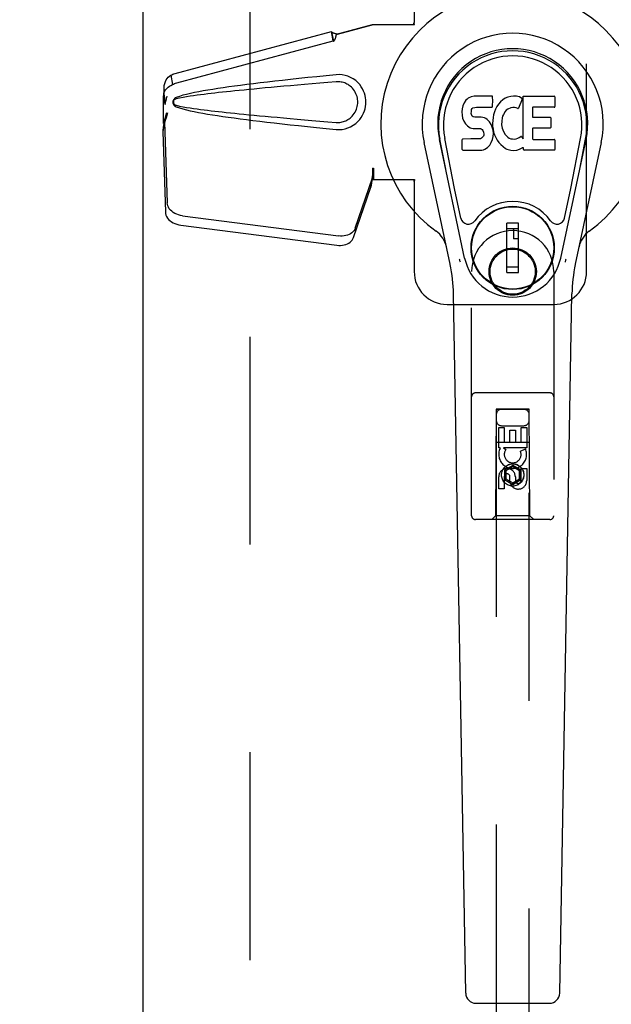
# Model space of a CAD drawing. Header units: inches. Extents: x 0 to 287, y 0 to 186.
# Tile 9 of 22: x 91.18 to 95.68, y 88.48 to 95.97. Entities that reach past the tile are written whole.
import ezdxf

# ---------------------------------------------------------------- set-up
doc = ezdxf.new("R2010")
doc.units = ezdxf.units.IN
doc.header["$LTSCALE"] = 15.81
doc.header["$MEASUREMENT"] = 0
doc.linetypes.add('HIDDEN', pattern=[0.2, 0.1, -0.1])
doc.layers.get('0').update_dxf_attribs({"linetype": 'CONTINUOUS'})
for name, color, linetype in [('02___PRT_ALL_AXES', 7, 'CONTINUOUS'), ('DEFAULT_2', 8, 'HIDDEN'), ('DIMENSIONS', 7, 'CONTINUOUS')]:
    doc.layers.add(name, color=color, linetype=linetype)
doc.styles.get("Standard").update_dxf_attribs({"font": 'arial.ttf'})
doc.dimstyles.new('DIMSTYLE_1', dxfattribs={"dimtxt": 1.268182, "dimasz": 1.690909, "dimexe": 0.09, "dimexo": 0.07, "dimgap": 0.0375, "dimtad": 0, "dimtih": 1, "dimtoh": 1, "dimzin": 4, "dimdsep": 46, "dimtxsty": 'Standard', "dimblk": '_FILLED', "dimblk1": '_FILLED', "dimblk2": '_FILLED', "dimcen": 0.09, "dimazin": 1, "dimtfac": 1, "dimtdec": 3, "dimtofl": 0, "dimtmove": 0, "dimatfit": 3, "dimldrblk": '_FILLED', "dimfxl": 1, "dimtolj": 1, "dimtzin": 4, "dimarcsym": 0})
doc.dimstyles.get("Standard").update_dxf_attribs({"dimtxt": 1.437273, "dimasz": 1.690909, "dimexe": 0.09, "dimexo": 0.07, "dimgap": 0.09, "dimtad": 0, "dimtih": 1, "dimtoh": 1, "dimdec": 3, "dimzin": 4, "dimdsep": 46, "dimtxsty": 'Standard', "dimblk": '_FILLED', "dimblk1": '_FILLED', "dimblk2": '_FILLED', "dimcen": 0.09, "dimadec": 3, "dimazin": 1, "dimtp": 0.001, "dimtm": 0.001, "dimtfac": 1, "dimtdec": 3, "dimtofl": 0, "dimtmove": 0, "dimatfit": 3, "dimldrblk": '_FILLED', "dimfxl": 1, "dimtolj": 1, "dimtzin": 4, "dimarcsym": 0})

# ---------------------------------------------------------------- blocks, each defined once
blk = doc.blocks.new('_FILLED')
at = {"color": 0, "linetype": 'ByBlock'}
blk.add_solid([(0, 0), (-1, 0.2), (-1, -0.2)], dxfattribs=at)
blk = doc.blocks.new('*D8')
at = {"layer": 'DIMENSIONS', "color": 2, "linetype": 'Continuous'}
for p, q in [((92.1201, 113.8082), (88.7382, 113.8082)), ((95.7451, 113.8082), (98.8689, 113.8082))]:
    blk.add_line(p, q, dxfattribs=at)
at = {"layer": 'DIMENSIONS', "color": 2, "linetype": 'Continuous', "xscale": 1.6909090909, "yscale": 1.6909090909, "zscale": 1.6909090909}
blk.add_blockref('_FILLED', (92.1201, 113.8082), dxfattribs=at)
at = {"layer": 'DIMENSIONS', "color": 2, "linetype": 'Continuous', "xscale": 1.6909090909, "yscale": 1.6909090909, "zscale": 1.6909090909, "rotation": 180}
blk.add_blockref('_FILLED', (95.7451, 113.8082), dxfattribs=at)
at = {"layer": 'DIMENSIONS', "color": 2, "linetype": 'Continuous', "insert": (99.503, 114.4423), "char_height": 1.26818, "width": 3.446249, "attachment_point": 1, "line_spacing_factor": 0.9}
blk.add_mtext('3.63', dxfattribs=at)

msp = doc.modelspace()

# ---------------------------------------------------------------- linework, layer by layer
at = {"color": 3, "linetype": 'Continuous'}
msp.add_line((92.1201, 55.0323), (92.1201, 135.3243), dxfattribs=at)
at = {"color": 7, "linetype": 'Continuous'}
for p, q in [((94.6395, 95.3897), (94.6161, 95.3824)), ((94.7791, 95.3897), (94.6395, 95.3897)), ((94.7807, 95.3468), (94.7791, 95.3897)), ((94.9393, 95.3882), (94.9172, 95.3861)), ((94.9618, 95.3878), (94.9393, 95.3882)), ((94.9729, 95.3861), (94.9618, 95.3878)), ((95.0123, 95.0625), (95.0123, 95.3877)), ((95.0123, 95.3877), (95.2491, 95.3877)), ((94.5534, 95.3159), (94.5482, 95.2926)), ((94.5626, 95.3385), (94.5534, 95.3159)), ((94.5763, 95.3581), (94.5626, 95.3385)), ((94.5849, 95.3661), (94.5763, 95.3581)), ((94.5945, 95.3726), (94.5849, 95.3661)), ((94.6161, 95.3824), (94.5945, 95.3726)), ((94.7786, 95.3103), (94.7798, 95.3231)), ((94.7798, 95.3231), (94.7807, 95.3468)), ((94.8257, 95.3273), (94.8128, 95.3092)), ((94.8404, 95.3441), (94.8257, 95.3273)), ((94.8567, 95.3593), (94.8404, 95.3441)), ((94.8749, 95.3723), (94.8567, 95.3593)), ((94.8953, 95.3812), (94.8749, 95.3723)), ((94.9172, 95.3861), (94.8953, 95.3812)), ((94.9835, 95.3827), (94.9729, 95.3861)), ((95.0035, 95.3655), (94.9774, 95.2974)), ((95.0021, 95.3707), (94.9835, 95.3827)), ((95.2536, 95.3832), (95.2536, 95.3088)), ((94.5482, 95.2926), (94.5465, 95.2689)), ((94.5465, 95.2689), (94.5472, 95.245)), ((94.5472, 95.245), (94.5512, 95.2215)), ((94.6175, 95.2572), (94.6182, 95.2722)), ((94.6182, 95.2496), (94.6175, 95.2572)), ((94.6182, 95.2722), (94.6202, 95.2873)), ((94.6205, 95.2425), (94.6182, 95.2496)), ((94.6202, 95.2873), (94.6234, 95.2939)), ((94.625, 95.2365), (94.6205, 95.2425)), ((94.6234, 95.2939), (94.6291, 95.2988)), ((94.6291, 95.2988), (94.6435, 95.3032)), ((94.6435, 95.3032), (94.6583, 95.3044)), ((94.6583, 95.3044), (94.7712, 95.3044)), ((94.7712, 95.3044), (94.7768, 95.3049)), ((94.7768, 95.3049), (94.7786, 95.3103)), ((94.7874, 95.2476), (94.7832, 95.2257)), ((94.7934, 95.269), (94.7874, 95.2476)), ((94.8019, 95.2897), (94.7934, 95.269)), ((94.8128, 95.3092), (94.8019, 95.2897)), ((94.8616, 95.2482), (94.8558, 95.2364)), ((94.8757, 95.2714), (94.8616, 95.2482)), ((94.884, 95.2818), (94.8757, 95.2714)), ((94.8947, 95.2892), (94.884, 95.2818)), ((94.9197, 95.2998), (94.8947, 95.2892)), ((94.9325, 95.3031), (94.9197, 95.2998)), ((94.9458, 95.3029), (94.9325, 95.3031)), ((94.959, 95.2998), (94.9458, 95.3029)), ((94.9714, 95.2949), (94.959, 95.2998)), ((95.0824, 95.2998), (95.0824, 95.2324)), ((95.2491, 95.3043), (95.0869, 95.3043)), ((94.5512, 95.2215), (94.5595, 95.1992)), ((94.5595, 95.1992), (94.5723, 95.1791)), ((94.5723, 95.1791), (94.5887, 95.1617)), ((94.6312, 95.232), (94.625, 95.2365)), ((94.6456, 95.228), (94.6312, 95.232)), ((94.6696, 95.2288), (94.6456, 95.228)), ((94.6935, 95.2276), (94.6696, 95.2288)), ((94.717, 95.2225), (94.6935, 95.2276)), ((94.728, 95.2176), (94.717, 95.2225)), ((94.7378, 95.2108), (94.728, 95.2176)), ((94.755, 95.1939), (94.7378, 95.2108)), ((94.7681, 95.1739), (94.755, 95.1939)), ((94.7776, 95.1518), (94.7681, 95.1739)), ((94.7832, 95.2257), (94.7786, 95.1813)), ((94.7786, 95.1813), (94.7795, 95.1591)), ((94.8487, 95.197), (94.848, 95.17)), ((94.848, 95.17), (94.8493, 95.1569)), ((94.852, 95.2238), (94.8487, 95.197)), ((94.8558, 95.2364), (94.852, 95.2238)), ((95.0869, 95.2279), (95.2182, 95.2279)), ((95.2227, 95.2234), (95.2227, 95.1503)), ((94.5887, 95.1617), (94.6085, 95.1486)), ((94.6085, 95.1486), (94.6197, 95.1444)), ((94.6197, 95.1444), (94.6313, 95.1424)), ((94.6313, 95.1424), (94.6788, 95.142)), ((94.6788, 95.142), (94.6864, 95.1412)), ((94.6864, 95.1412), (94.6934, 95.1389)), ((94.6934, 95.1389), (94.6994, 95.1343)), ((94.6994, 95.1343), (94.7043, 95.1283)), ((94.7043, 95.1283), (94.7109, 95.1148)), ((94.7125, 95.0921), (94.71, 95.0852)), ((94.7109, 95.1148), (94.7133, 95.0996)), ((94.7133, 95.0996), (94.7125, 95.0921)), ((94.7838, 95.1286), (94.7776, 95.1518)), ((94.7795, 95.1591), (94.7827, 95.137)), ((94.7827, 95.137), (94.7872, 95.1151)), ((94.7863, 95.1047), (94.7838, 95.1286)), ((94.7847, 95.0808), (94.7863, 95.1047)), ((94.7872, 95.1151), (94.7943, 95.0941)), ((94.7943, 95.0941), (94.8156, 95.0548)), ((94.8493, 95.1569), (94.8524, 95.144)), ((94.8524, 95.144), (94.8626, 95.1192)), ((94.8626, 95.1192), (94.8759, 95.0961)), ((94.8759, 95.0961), (94.8847, 95.086)), ((95.0837, 95.1413), (95.0837, 95.0638)), ((95.2182, 95.1458), (95.0882, 95.1458)), ((94.456, 94.1087), (94.2587, 95.0347)), ((94.5668, 94.1558), (94.3742, 95.0593)), ((94.4225, 94.833), (94.3781, 95.0601)), ((94.49, 94.6861), (94.4154, 95.0674)), ((94.549, 94.9831), (94.549, 95.0579)), ((94.6127, 95.063), (94.5534, 95.0624)), ((94.6736, 95.0633), (94.6127, 95.063)), ((94.6887, 95.0644), (94.6736, 95.0633)), ((94.6951, 95.0678), (94.6887, 95.0644)), ((94.7007, 95.0731), (94.6951, 95.0678)), ((94.71, 95.0852), (94.7007, 95.0731)), ((94.7408, 94.9977), (94.7577, 95.0145)), ((94.7577, 95.0145), (94.7645, 95.0245)), ((94.7645, 95.0245), (94.7698, 95.0352)), ((94.7698, 95.0352), (94.7785, 95.0576)), ((94.7785, 95.0576), (94.7847, 95.0808)), ((94.8156, 95.0548), (94.8282, 95.0364)), ((94.8282, 95.0364), (94.8428, 95.0197)), ((94.8428, 95.0197), (94.8594, 95.0047)), ((94.8847, 95.086), (94.8948, 95.0772)), ((94.8948, 95.0772), (94.9059, 95.0698)), ((94.9059, 95.0698), (94.9183, 95.0649)), ((94.9183, 95.0649), (94.9315, 95.0626)), ((94.9315, 95.0626), (94.9449, 95.0621)), ((94.9449, 95.0621), (94.958, 95.0641)), ((94.958, 95.0641), (94.9708, 95.0681)), ((94.9708, 95.0681), (94.983, 95.0736)), ((94.983, 95.0736), (94.994, 95.081)), ((95.0005, 95.08), (95.0123, 95.0625)), ((95.0882, 95.0593), (95.2498, 95.0593)), ((95.2542, 95.0548), (95.2542, 94.9827)), ((95.2984, 94.1558), (95.4909, 95.0593)), ((95.3751, 94.6861), (95.4497, 95.0674)), ((95.6064, 95.0347), (95.4091, 94.1087)), ((95.4427, 94.833), (95.487, 95.0601)), ((94.5538, 94.9783), (94.6978, 94.9783)), ((94.6978, 94.9783), (94.7098, 94.9799)), ((94.7098, 94.9799), (94.7209, 94.9839)), ((94.7209, 94.9839), (94.7408, 94.9977)), ((94.8594, 95.0047), (94.877, 94.9909)), ((94.877, 94.9909), (94.8868, 94.9858)), ((94.8868, 94.9858), (94.8973, 94.9822)), ((94.8973, 94.9822), (94.9191, 94.9766)), ((94.9191, 94.9766), (94.9411, 94.9741)), ((94.9411, 94.9741), (94.9632, 94.9772)), ((94.9632, 94.9772), (94.9845, 94.9839)), ((94.9845, 94.9839), (95.0035, 94.9956)), ((95.0035, 94.9956), (95.0037, 94.9957)), ((95.0142, 94.9957), (95.0037, 94.9957)), ((95.0142, 94.9827), (95.0142, 94.9957)), ((95.2498, 94.9783), (95.0187, 94.9783)), ((94.5379, 94.4611), (94.49, 94.6861)), ((95.3272, 94.4611), (95.3751, 94.6861)), ((94.9778, 94.4208), (94.8873, 94.4208)), ((94.8873, 94.0468), (94.8873, 94.4208)), ((94.9778, 94.0468), (94.9778, 94.4208)), ((94.8873, 94.3814), (94.9778, 94.3814)), ((94.9385, 94.3814), (94.9385, 94.3027)), ((94.9778, 94.3027), (94.9385, 94.3027)), ((94.9778, 94.0861), (94.8873, 94.0861)), ((94.8873, 94.0468), (94.9778, 94.0468)), ((94.5747, 88.5627), (94.4818, 93.8831)), ((95.2905, 88.5627), (95.3833, 93.8831)), ((94.6534, 88.4854), (95.2117, 88.4854))]:
    msp.add_line(p, q, dxfattribs=at)
for points in [[(94.5343, 94.1254), (94.5326, 94.1309), (94.531, 94.1364), (94.5295, 94.142), (94.5283, 94.1476)], [(95.3369, 94.1476), (95.3356, 94.142), (95.3342, 94.1364), (95.3326, 94.1309), (95.3308, 94.1254)]]:
    msp.add_lwpolyline(points, dxfattribs=at)
for radius in [0.3169, 0.313]:
    msp.add_circle((94.9326, 94.2338), radius, dxfattribs=at)
for centre, radius, start, end in [((94.9326, 95.1783), 1.0039, 305.50661, 234.49339), ((94.9326, 95.1783), 0.689, 347.97034, 192.02966), ((94.9326, 95.1783), 0.5709, 347.97034, 192.02966), ((94.9326, 95.1685), 0.5269, 348.94024, 191.0594), ((95.2491, 95.3832), 0.00448, 0, 90), ((94.9994, 95.3672), 0.00448, 339.00164, 51.87288), ((94.9732, 95.299), 0.00448, 246.1578, 339.00164), ((95.0869, 95.2998), 0.00448, 90, 180), ((95.2491, 95.3088), 0.00448, 270, 360), ((95.0869, 95.2324), 0.00448, 180, 270), ((95.2182, 95.2234), 0.00448, 0, 90), ((95.0882, 95.1413), 0.00448, 90, 180), ((95.2182, 95.1503), 0.00448, 270, 360), ((94.5534, 95.0579), 0.00448, 90, 180.01188), ((94.9967, 95.0775), 0.00448, 34.0893, 127.3444), ((95.0882, 95.0638), 0.00448, 180, 270), ((95.2498, 95.0548), 0.00448, 0, 90), ((94.5538, 94.9831), 0.00483, 180, 270), ((95.0187, 94.9827), 0.00448, 180, 270), ((95.2498, 94.9827), 0.00448, 270, 360), ((94.9326, 94.2338), 0.3543, 35.42367, 144.57633), ((94.5957, 94.4734), 0.0591, 192.02966, 324.57633), ((95.2694, 94.4734), 0.0591, 215.42367, 347.97034), ((94.2351, 94.2008), 0.1969, 12.02966, 54.49339), ((95.63, 94.2008), 0.1969, 125.50661, 167.97034), ((94.9326, 94.2338), 0.374, 192.02966, 347.97034), ((93.3009, 93.8625), 1.1811, 1, 12.02966), ((96.5643, 93.8625), 1.1811, 167.97034, 179), ((94.6534, 88.5641), 0.0787, 181, 270), ((95.2117, 88.5641), 0.0787, 270, 359)]:
    msp.add_arc(centre, radius, start, end, dxfattribs=at)
msp.add_ellipse((94.9326, 95.1684), major_axis=(0, 0.565), ratio=0.999848, start_param=-1.76365, end_param=1.76365, dxfattribs=at)
at = {"layer": '02___PRT_ALL_AXES', "color": 8, "linetype": 'HIDDEN'}
for p, q in [((94.826, 92.8679), (94.8684, 92.8679)), ((94.826, 92.7118), (94.826, 92.8679)), ((94.8684, 92.8679), (94.8684, 92.7544)), ((94.9119, 92.8466), (94.9543, 92.8466)), ((94.9119, 92.7544), (94.9119, 92.8466)), ((94.9543, 92.8466), (94.9543, 92.7544)), ((94.9968, 92.8679), (95.0392, 92.8679)), ((94.9968, 92.7544), (94.9968, 92.8679)), ((95.0392, 92.8679), (95.0392, 92.7118)), ((94.8383, 92.7118), (94.826, 92.7118)), ((94.8365, 92.7083), (94.8383, 92.7118)), ((95.0392, 92.7118), (94.8616, 92.7118)), ((94.8616, 92.7118), (94.8802, 92.6988)), ((94.8684, 92.7544), (94.9119, 92.7544)), ((94.9543, 92.7544), (94.9968, 92.7544)), ((94.9911, 92.6874), (95.0302, 92.7043)), ((94.9968, 92.5555), (95.0392, 92.5555)), ((94.9968, 92.4631), (94.9968, 92.5555)), ((95.0392, 92.5555), (95.0392, 92.4631)), ((94.826, 92.3992), (94.826, 92.4916)), ((94.8684, 92.4916), (94.8684, 92.3992)), ((94.9119, 92.4493), (94.9119, 92.4956)), ((94.9529, 92.4916), (94.9529, 92.4631)), ((94.8684, 92.3992), (94.826, 92.3992))]:
    msp.add_line(p, q, dxfattribs=at)
for centre, radius in [((94.9326, 94.0533), 0.1715), ((94.9326, 92.5058), 0.085)]:
    msp.add_circle(centre, radius, dxfattribs=at)
for centre, radius, start, end in [((94.9324, 92.662), 0.1065, 154.26362, 23.40274), ((94.9324, 92.662), 0.0639, 144.88948, 23.40261), ((94.8894, 92.4916), 0.0635, 0, 180), ((94.8904, 92.4916), 0.0219, 10.307, 180), ((94.9748, 92.463), 0.0644, 192.29948, 0.07752), ((94.9748, 92.4631), 0.0219, 179.90115, 360)]:
    msp.add_arc(centre, radius, start, end, dxfattribs=at)
at = {"layer": 'DEFAULT_2', "color": 8, "linetype": 'HIDDEN'}
for p, q in [((92.9326, 134.6633), (92.9326, 55.6933)), ((94.1826, 96.3033), (94.1826, 95.9501)), ((95.4951, 94.0533), (95.4951, 96.3033)), ((93.5925, 95.8602), (93.8646, 95.9333)), ((93.6002, 95.8602), (93.8723, 95.9333)), ((93.8646, 95.9333), (94.1856, 95.9333)), ((94.1782, 95.9333), (94.1826, 95.9501)), ((94.1856, 95.9333), (94.1826, 95.9501)), ((92.3622, 95.5606), (93.5527, 95.8805)), ((93.5539, 95.877), (93.5527, 95.8805)), ((93.5662, 95.8095), (93.5527, 95.8805)), ((93.5539, 95.877), (93.5674, 95.8059)), ((93.6002, 95.8602), (93.5925, 95.8602)), ((92.3757, 95.4896), (93.5662, 95.8095)), ((93.5674, 95.8059), (93.5662, 95.8095)), ((92.3291, 95.5479), (92.3426, 95.4768)), ((93.6116, 95.5522), (93.5887, 95.5513)), ((92.2748, 95.3819), (92.2768, 95.4038)), ((92.2972, 95.3685), (92.3024, 95.3872)), ((92.2748, 95.1804), (92.2748, 95.3819)), ((92.281, 95.3819), (92.2748, 95.3819)), ((92.2812, 95.3805), (92.2813, 95.3796)), ((92.2813, 95.3796), (92.2814, 95.3786)), ((92.2814, 95.3786), (92.2816, 95.3762)), ((92.2816, 95.3762), (92.2826, 95.364)), ((92.2826, 95.364), (92.2841, 95.3463)), ((92.2841, 95.3463), (92.2852, 95.3346)), ((92.2852, 95.3346), (92.2861, 95.3248)), ((92.2938, 95.3561), (92.2972, 95.3685)), ((92.2966, 95.262), (92.2748, 95.1804)), ((92.2832, 95.1919), (92.2697, 95.1208)), ((92.2809, 95.208), (92.2722, 95.1517)), ((92.2748, 95.1804), (92.281, 95.1804)), ((92.2832, 95.1919), (92.3023, 94.5768)), ((92.2704, 95.1306), (92.2697, 95.1208)), ((92.2697, 95.1208), (92.2888, 94.5057)), ((93.8646, 94.8408), (93.8723, 94.8408)), ((93.8646, 94.8408), (93.8648, 94.8305)), ((93.8646, 94.8408), (93.8646, 94.7533)), ((93.8648, 94.8305), (93.8651, 94.8005)), ((93.8723, 94.8408), (93.8723, 94.7533)), ((93.7341, 94.3828), (93.866, 94.7666)), ((93.8525, 94.6956), (93.866, 94.7666)), ((93.8618, 94.7618), (93.8525, 94.6956)), ((93.8646, 94.7533), (94.1856, 94.7533)), ((93.8654, 94.7822), (93.8656, 94.7768)), ((94.1782, 94.7533), (94.1826, 94.7364)), ((94.1856, 94.7533), (94.1826, 94.7364)), ((94.1826, 94.7364), (94.1826, 94.0533)), ((93.7206, 94.3117), (93.8525, 94.6956)), ((92.4198, 94.4777), (93.6073, 94.3252)), ((92.4063, 94.4067), (93.5937, 94.2542)), ((94.6201, 92.1958), (94.6201, 94.0533)), ((95.2451, 94.0533), (95.2451, 92.1958)), ((94.4326, 93.8033), (95.2451, 93.8033)), ((95.2151, 93.1308), (94.6501, 93.1308)), ((94.8061, 93.0058), (94.8026, 92.1958)), ((94.8061, 93.0058), (95.0591, 93.0058)), ((95.0576, 93.0075), (94.8076, 93.0075)), ((94.8076, 93.0075), (94.8076, 56.0058)), ((95.0576, 93.0043), (94.8076, 93.0043)), ((95.0576, 56.0058), (95.0576, 93.0075)), ((95.0626, 92.1958), (95.0591, 93.0058)), ((94.8476, 92.8808), (95.0176, 92.8808)), ((94.805, 92.7558), (95.0601, 92.7558)), ((94.9326, 92.5782), (94.8701, 92.5422)), ((94.8701, 92.5422), (94.8801, 92.5364)), ((94.8701, 92.5422), (94.8701, 92.47)), ((94.9326, 92.5667), (94.8801, 92.5364)), ((94.9951, 92.5422), (94.9326, 92.5782)), ((94.9326, 92.5782), (94.9326, 92.5667)), ((94.9851, 92.5364), (94.9326, 92.5667)), ((94.9951, 92.5422), (94.9851, 92.5364)), ((94.9951, 92.47), (94.9951, 92.5422)), ((94.8701, 92.47), (94.8801, 92.4758)), ((94.8701, 92.47), (94.9326, 92.4339)), ((94.8801, 92.5364), (94.8801, 92.4758)), ((94.8801, 92.4758), (94.9326, 92.4455)), ((94.9326, 92.4455), (94.9851, 92.4758)), ((94.9326, 92.4339), (94.9951, 92.47)), ((94.9851, 92.4758), (94.9851, 92.5364)), ((94.9951, 92.47), (94.9851, 92.4758)), ((94.9326, 92.4339), (94.9326, 92.4455)), ((95.2151, 92.1658), (94.6501, 92.1658)), ((94.8026, 92.1958), (94.7726, 92.1658)), ((95.0626, 92.1958), (94.8026, 92.1958)), ((95.0626, 92.1958), (95.0926, 92.1658))]:
    msp.add_line(p, q, dxfattribs=at)
for points in [[(93.5539, 95.877), (93.5573, 95.8748), (93.5604, 95.873), (93.5634, 95.8715), (93.5663, 95.8703), (93.5689, 95.8693), (93.5715, 95.8686), (93.574, 95.8679), (93.5764, 95.8673)], [(93.5674, 95.8059), (93.57, 95.8075), (93.5724, 95.8093), (93.5745, 95.8112), (93.5764, 95.8134), (93.5782, 95.816), (93.5798, 95.8187), (93.5811, 95.8214), (93.5822, 95.8243), (93.5832, 95.8273), (93.5842, 95.8306), (93.5851, 95.834), (93.586, 95.8375), (93.5869, 95.8413), (93.5878, 95.8452), (93.5888, 95.8492), (93.59, 95.8533)], [(93.5764, 95.8673), (93.5812, 95.8662), (93.584, 95.8655), (93.587, 95.8647), (93.59, 95.8638), (93.5932, 95.8628), (93.5966, 95.8615), (93.6002, 95.8602)], [(93.59, 95.8533), (93.5911, 95.8567), (93.5925, 95.8602)], [(93.59, 95.8533), (93.5906, 95.8549), (93.5919, 95.8572), (93.5936, 95.8589), (93.5955, 95.8598), (93.5978, 95.8602)], [(92.2784, 95.4404), (92.2789, 95.4549), (92.2808, 95.4709), (92.2842, 95.4859), (92.289, 95.4999), (92.2951, 95.5124), (92.3024, 95.5235), (92.3106, 95.533), (92.3195, 95.5411), (92.3291, 95.5479)], [(92.3291, 95.5479), (92.337, 95.5517), (92.3451, 95.5551), (92.3535, 95.5581), (92.3622, 95.5606)], [(93.5887, 95.5513), (93.5136, 95.5438), (93.4414, 95.5364), (93.3721, 95.5293), (93.3056, 95.5223), (93.2417, 95.5154), (93.1804, 95.5087), (93.1216, 95.5021), (93.0651, 95.4956), (93.011, 95.4892), (92.959, 95.4829), (92.9092, 95.4767), (92.8613, 95.4705), (92.8155, 95.4645), (92.7715, 95.4584), (92.7293, 95.4524), (92.6888, 95.4464), (92.6501, 95.4404), (92.613, 95.4343), (92.5774, 95.4282), (92.5434, 95.422), (92.5109, 95.4156), (92.4799, 95.4091), (92.4503, 95.4023), (92.4221, 95.395), (92.3955, 95.3869), (92.3704, 95.3782)], [(93.5887, 95.1353), (93.6116, 95.1343), (93.6341, 95.1358), (93.6564, 95.1399), (93.6781, 95.1463), (93.6991, 95.1553), (93.719, 95.1665), (93.7375, 95.1798), (93.754, 95.1946), (93.7681, 95.2102), (93.7801, 95.2264), (93.79, 95.2428), (93.798, 95.2595), (93.8044, 95.2762), (93.8092, 95.2929), (93.8126, 95.3097), (93.8146, 95.3265), (93.8153, 95.3432), (93.8146, 95.3599), (93.8126, 95.3767), (93.8092, 95.3935), (93.8044, 95.4103), (93.7981, 95.4269), (93.79, 95.4436), (93.7801, 95.46), (93.7682, 95.4763), (93.7541, 95.4919), (93.7375, 95.5067), (93.719, 95.5201), (93.6991, 95.5312), (93.6781, 95.5402), (93.6564, 95.5467), (93.6341, 95.5507), (93.6116, 95.5522)], [(92.2768, 95.4038), (92.2779, 95.4106), (92.2802, 95.4187), (92.2837, 95.4269), (92.2883, 95.435), (92.2942, 95.4429), (92.3014, 95.4505), (92.3098, 95.4577), (92.3194, 95.4645), (92.3304, 95.4709), (92.3426, 95.4768)], [(92.3426, 95.4768), (92.3505, 95.4806), (92.3586, 95.484), (92.367, 95.487), (92.3757, 95.4896)], [(93.5887, 95.4978), (93.5253, 95.4925), (93.4641, 95.4873), (93.4051, 95.4823), (93.3481, 95.4774), (93.2933, 95.4726), (93.2405, 95.468), (93.1897, 95.4635), (93.1409, 95.4591), (93.0941, 95.4548), (93.0491, 95.4507), (93.006, 95.4467), (92.9647, 95.4428), (92.9252, 95.439), (92.8875, 95.4353), (92.8515, 95.4317), (92.8172, 95.4283), (92.7844, 95.4249), (92.7531, 95.4216), (92.723, 95.4184), (92.6939, 95.4152), (92.6656, 95.412), (92.638, 95.4088), (92.6109, 95.4056), (92.584, 95.4023), (92.5571, 95.3989), (92.5303, 95.3953), (92.5035, 95.3916), (92.4767, 95.3876), (92.4499, 95.3834), (92.4232, 95.3787), (92.3967, 95.3734), (92.3703, 95.3674)], [(93.5887, 95.1888), (93.598, 95.1883), (93.6074, 95.1884), (93.6168, 95.1891), (93.6261, 95.1903), (93.6354, 95.1922), (93.6445, 95.1946), (93.6534, 95.1976), (93.662, 95.2011), (93.6704, 95.2051), (93.6787, 95.2098), (93.687, 95.2151), (93.6951, 95.2212), (93.7033, 95.2282), (93.7113, 95.2362), (93.7192, 95.2454), (93.7266, 95.2555), (93.7332, 95.2663), (93.7389, 95.2775), (93.7435, 95.2887), (93.7471, 95.2999), (93.7498, 95.3109), (93.7516, 95.3216), (93.7527, 95.3321), (93.753, 95.3425), (93.7528, 95.3528), (93.7518, 95.3633), (93.7501, 95.374), (93.7476, 95.3848), (93.7441, 95.396), (93.7397, 95.4072), (93.7342, 95.4185), (93.7277, 95.4294), (93.7204, 95.4397), (93.7125, 95.4491), (93.7045, 95.4573), (93.6962, 95.4645), (93.688, 95.4707), (93.6796, 95.4762), (93.6712, 95.481), (93.6627, 95.4851), (93.6539, 95.4887), (93.645, 95.4918), (93.6358, 95.4942), (93.6265, 95.4961), (93.6171, 95.4975), (93.6076, 95.4982), (93.5981, 95.4983), (93.5887, 95.4978)], [(92.2784, 95.4404), (92.2784, 95.4346), (92.2783, 95.4266), (92.278, 95.4194), (92.2776, 95.4128), (92.2772, 95.407), (92.2769, 95.4038)], [(92.2793, 95.4211), (92.2784, 95.4383), (92.2784, 95.4404)], [(92.2861, 95.3248), (92.2852, 95.3406), (92.2843, 95.3566), (92.2831, 95.3728), (92.2819, 95.389), (92.2806, 95.4051), (92.2793, 95.4211)], [(92.281, 95.3819), (92.281, 95.3818), (92.2811, 95.3816), (92.2811, 95.3813), (92.2812, 95.3809), (92.2812, 95.3805)], [(92.2861, 95.3248), (92.2875, 95.3311), (92.289, 95.3374), (92.2906, 95.3437), (92.2922, 95.3499), (92.2938, 95.3561)], [(92.3704, 95.3782), (92.3644, 95.3751), (92.3591, 95.3713), (92.3546, 95.3666), (92.3509, 95.3614), (92.3483, 95.3557), (92.3467, 95.3498), (92.3461, 95.3435), (92.3466, 95.3372), (92.3482, 95.3312), (92.3508, 95.3255), (92.3544, 95.3201), (92.359, 95.3154), (92.3643, 95.3115), (92.3705, 95.3083)], [(92.3703, 95.3674), (92.3652, 95.3656), (92.3607, 95.3631), (92.3569, 95.3599), (92.3538, 95.3562), (92.3516, 95.3521), (92.3503, 95.3477), (92.3499, 95.3431), (92.3504, 95.3384), (92.3518, 95.3341), (92.354, 95.3301), (92.3571, 95.3265), (92.3609, 95.3233), (92.3653, 95.3209), (92.3703, 95.3191)], [(92.3703, 95.3191), (92.3966, 95.3132), (92.4231, 95.3079), (92.4497, 95.3032), (92.4765, 95.299), (92.5033, 95.295), (92.53, 95.2913), (92.5568, 95.2877), (92.5835, 95.2843), (92.6103, 95.281), (92.6374, 95.2778), (92.665, 95.2746), (92.6932, 95.2714), (92.7222, 95.2682), (92.7523, 95.265), (92.7836, 95.2617), (92.8163, 95.2583), (92.8507, 95.2549), (92.8867, 95.2513), (92.9244, 95.2476), (92.9639, 95.2438), (93.0052, 95.2399), (93.0483, 95.2359), (93.0933, 95.2318), (93.1402, 95.2275), (93.1891, 95.2231), (93.2399, 95.2186), (93.2928, 95.214), (93.3477, 95.2092), (93.4047, 95.2043), (93.4638, 95.1993), (93.5252, 95.1941), (93.5887, 95.1888)], [(92.3043, 95.262), (92.299, 95.2425), (92.2936, 95.2233), (92.2882, 95.2044), (92.2828, 95.186), (92.2775, 95.1685), (92.2722, 95.1517)], [(92.2966, 95.262), (92.294, 95.2525), (92.2914, 95.243), (92.2887, 95.2338), (92.2861, 95.2248), (92.2835, 95.2162), (92.2809, 95.208)], [(92.3705, 95.3083), (92.3951, 95.2997), (92.4213, 95.2918), (92.449, 95.2846), (92.4783, 95.2778), (92.509, 95.2713), (92.5411, 95.265), (92.5748, 95.2588), (92.61, 95.2527), (92.6469, 95.2467), (92.6854, 95.2407), (92.7256, 95.2347), (92.7677, 95.2287), (92.8115, 95.2226), (92.8573, 95.2165), (92.9051, 95.2104), (92.9549, 95.2042), (93.007, 95.1978), (93.0612, 95.1914), (93.1179, 95.1849), (93.177, 95.1783), (93.2386, 95.1715), (93.3029, 95.1646), (93.37, 95.1575), (93.4399, 95.1503), (93.5128, 95.1428), (93.5887, 95.1353)], [(92.2809, 95.208), (92.2812, 95.2051), (92.2816, 95.2024), (92.282, 95.1996), (92.2824, 95.197), (92.2828, 95.1944), (92.2832, 95.1919)], [(92.2722, 95.1517), (92.2717, 95.1463), (92.2704, 95.1306)], [(93.865, 94.813), (93.8649, 94.8054), (93.8643, 94.7926), (93.8632, 94.7781), (93.8615, 94.7621), (93.8593, 94.7447), (93.8578, 94.7337)], [(93.8723, 94.8408), (93.8698, 94.8205), (93.8671, 94.8005), (93.8645, 94.7808), (93.8618, 94.7618)], [(93.8651, 94.8005), (93.8652, 94.7912), (93.8654, 94.7822)], [(93.8656, 94.7768), (93.8657, 94.7741), (93.8658, 94.7716), (93.8659, 94.769), (93.866, 94.7666)], [(92.4198, 94.4777), (92.4044, 94.4804), (92.3895, 94.4844), (92.3751, 94.4897), (92.3614, 94.4962), (92.3488, 94.5039), (92.3374, 94.5125), (92.3273, 94.522), (92.3188, 94.5322), (92.312, 94.5429), (92.3069, 94.5541), (92.3037, 94.5653), (92.3023, 94.5768)], [(92.2888, 94.5057), (92.2901, 94.4943), (92.2933, 94.483), (92.2984, 94.4719), (92.3052, 94.4612), (92.3138, 94.451), (92.3238, 94.4415), (92.3352, 94.4329), (92.3479, 94.4252), (92.3615, 94.4187), (92.3759, 94.4134), (92.3908, 94.4094), (92.4063, 94.4067)], [(93.7341, 94.3828), (93.7299, 94.3731), (93.7242, 94.3641), (93.717, 94.3557), (93.7085, 94.3481), (93.6987, 94.3415), (93.6877, 94.3357), (93.6758, 94.3311), (93.663, 94.3275), (93.6496, 94.3252), (93.6358, 94.324), (93.6217, 94.324), (93.6073, 94.3252)], [(93.5937, 94.2542), (93.6081, 94.2529), (93.6222, 94.2529), (93.6361, 94.2541), (93.6495, 94.2565), (93.6622, 94.26), (93.6742, 94.2647), (93.6851, 94.2704), (93.6949, 94.2771), (93.7035, 94.2847), (93.7107, 94.2931), (93.7163, 94.3021), (93.7206, 94.3117)]]:
    msp.add_lwpolyline(points, dxfattribs=at)
for centre, radius in [((94.9326, 94.0533), 0.18), ((94.9326, 92.5058), 0.0845)]:
    msp.add_circle(centre, radius, dxfattribs=at)
for centre, radius, start, end in [((94.9326, 94.0533), 0.3125, 0, 180), ((94.4326, 94.0533), 0.25, 180, 270), ((95.2451, 94.0533), 0.25, 270, 360), ((94.6501, 93.1008), 0.03, 90, 180), ((95.2151, 93.1008), 0.03, 0, 90), ((94.8476, 92.9658), 0.04, 90, 180), ((95.0176, 92.9658), 0.04, 0, 90), ((94.8476, 92.9208), 0.04, 180, 270), ((95.0176, 92.9208), 0.04, 270, 360), ((94.6501, 92.1958), 0.03, 180, 270), ((95.2151, 92.1958), 0.03, 270, 360)]:
    msp.add_arc(centre, radius, start, end, dxfattribs=at)
msp.add_ellipse((92.3009, 95.2551), major_axis=(0.02, 0.0746), ratio=0.018459, start_param=-3.136658, end_param=-1.565862, dxfattribs=at)

# ---------------------------------------------------------------- dimensions: what is measured, and where the dimension line sits
at = {"layer": 'DIMENSIONS', "color": 2, "linetype": 'Continuous'}
dim = msp.add_linear_dim(base=(92.1200626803, 113.8082061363), p1=(95.7450626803, 134.3032699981), p2=(92.1200626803, 55.0522699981), angle=180, dimstyle='DIMSTYLE_1', dxfattribs=at)
dim.commit()
dim.dimension.update_dxf_attribs({"geometry": '*D8', "text_midpoint": (101.2244627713, 113.8011365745), "dimtype": 160})

# ---------------------------------------------------------------- leaders
at = {"layer": 'DIMENSIONS', "color": 2, "linetype": 'Continuous', "annotation_type": 0, "has_hookline": 1, "hookline_direction": 1, "text_width": 10.0979}
msp.add_leader([(95.8884, 95.4854), (98.4471, 99.8374), (99.608, 99.8374)], dimstyle='Standard', override={"dimtad": 0}, dxfattribs=at)

doc.saveas('drawing.dxf')
